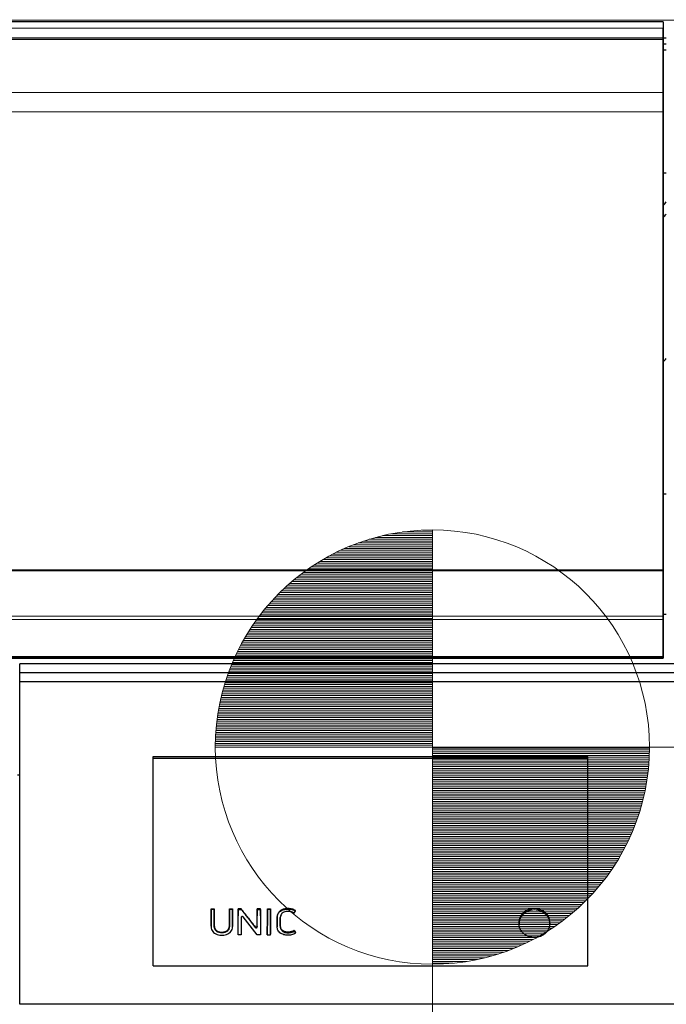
# Model space of a CAD drawing. Header units: inches. Extents: x 0 to 23760, y -13 to 16800.
# Tile 117 of 247: x 4771 to 5367, y 13427 to 14334. Entities that reach past the tile are written whole.
import ezdxf

# ---------------------------------------------------------------- set-up
doc = ezdxf.new("R2010")
doc.units = ezdxf.units.IN
doc.layers.add('254', color=7, linetype='Continuous', true_color=0xffffff)
doc.styles.add('latin_extended', font='simplex.shx')
doc.dimstyles.get("Standard").update_dxf_attribs({"dimtxt": 0.18, "dimasz": 0.18, "dimexe": 0.18, "dimexo": 0.0625, "dimgap": 0.09, "dimtad": 0, "dimtih": 1, "dimtoh": 1, "dimdec": 4, "dimzin": 0, "dimdsep": 46, "dimtxsty": 'Standard', "dimcen": 0.09, "dimadec": 0, "dimazin": 0, "dimtfac": 1, "dimtdec": 4, "dimtofl": 0, "dimtmove": 0, "dimatfit": 3, "dimfxl": 1, "dimtolj": 1, "dimtzin": 0, "dimarcsym": 0})

# ---------------------------------------------------------------- blocks, each defined once
blk = doc.blocks.new('HATCH1')
at = {"color": 3, "lineweight": 13}
for p, q in [((127.469, 346.418), (128.778, 346.418)), ((127.636, 346.46), (128.778, 346.46)), ((127.835, 346.503), (128.778, 346.503)), ((128.091, 346.545), (128.778, 346.545)), ((128.553, 346.587), (128.778, 346.587)), ((126.851, 346.206), (128.778, 346.206)), ((126.956, 346.249), (128.778, 346.249)), ((127.068, 346.291), (128.778, 346.291)), ((127.189, 346.333), (128.778, 346.333)), ((127.322, 346.376), (128.778, 346.376)), ((126.33, 345.952), (128.778, 345.952)), ((126.407, 345.995), (128.778, 345.995)), ((126.488, 346.037), (128.778, 346.037)), ((126.572, 346.079), (128.778, 346.079)), ((126.66, 346.122), (128.778, 346.122)), ((126.753, 346.164), (128.778, 346.164)), ((125.987, 345.741), (128.778, 345.741)), ((126.051, 345.783), (128.778, 345.783)), ((126.117, 345.825), (128.778, 345.825)), ((126.185, 345.868), (128.778, 345.868)), ((126.256, 345.91), (128.778, 345.91)), ((125.695, 345.529), (128.778, 345.529)), ((125.75, 345.571), (128.778, 345.571)), ((125.807, 345.614), (128.778, 345.614)), ((125.865, 345.656), (128.778, 345.656)), ((125.925, 345.698), (128.778, 345.698)), ((125.396, 345.275), (128.778, 345.275)), ((125.443, 345.317), (128.778, 345.317)), ((125.49, 345.36), (128.778, 345.36)), ((125.54, 345.402), (128.778, 345.402)), ((125.59, 345.444), (128.778, 345.444)), ((125.642, 345.487), (128.778, 345.487)), ((125.179, 345.063), (128.778, 345.063)), ((125.22, 345.106), (128.778, 345.106)), ((125.263, 345.148), (128.778, 345.148)), ((125.306, 345.19), (128.778, 345.19)), ((125.35, 345.233), (128.778, 345.233)), ((124.95, 344.809), (128.778, 344.809)), ((124.986, 344.852), (128.778, 344.852)), ((125.023, 344.894), (128.778, 344.894)), ((125.061, 344.936), (128.778, 344.936)), ((125.099, 344.979), (128.778, 344.979)), ((125.139, 345.021), (128.778, 345.021)), ((124.782, 344.598), (128.778, 344.598)), ((124.814, 344.64), (128.778, 344.64)), ((124.847, 344.682), (128.778, 344.682)), ((124.881, 344.725), (128.778, 344.725)), ((124.915, 344.767), (128.778, 344.767)), ((124.631, 344.386), (128.778, 344.386)), ((124.66, 344.428), (128.778, 344.428)), ((124.69, 344.471), (128.778, 344.471)), ((124.72, 344.513), (128.778, 344.513)), ((124.75, 344.555), (128.778, 344.555)), ((124.471, 344.132), (128.778, 344.132)), ((124.496, 344.174), (128.778, 344.174)), ((124.522, 344.217), (128.778, 344.217)), ((124.548, 344.259), (128.778, 344.259)), ((124.575, 344.301), (128.778, 344.301)), ((124.603, 344.344), (128.778, 344.344)), ((124.353, 343.92), (128.778, 343.92)), ((124.375, 343.963), (128.778, 343.963)), ((124.399, 344.005), (128.778, 344.005)), ((124.422, 344.047), (128.778, 344.047)), ((124.446, 344.09), (128.778, 344.09)), ((124.248, 343.709), (128.778, 343.709)), ((124.268, 343.751), (128.778, 343.751)), ((124.288, 343.793), (128.778, 343.793)), ((124.309, 343.836), (128.778, 343.836)), ((124.331, 343.878), (128.778, 343.878)), ((124.138, 343.455), (128.778, 343.455)), ((124.155, 343.497), (128.778, 343.497)), ((124.173, 343.539), (128.778, 343.539)), ((124.191, 343.582), (128.778, 343.582)), ((124.209, 343.624), (128.778, 343.624)), ((124.228, 343.666), (128.778, 343.666)), ((124.058, 343.243), (128.778, 343.243)), ((124.073, 343.285), (128.778, 343.285)), ((124.089, 343.328), (128.778, 343.328)), ((124.105, 343.37), (128.778, 343.37)), ((124.121, 343.412), (128.778, 343.412)), ((123.989, 343.031), (128.778, 343.031)), ((124.002, 343.074), (128.778, 343.074)), ((124.016, 343.116), (128.778, 343.116)), ((124.029, 343.158), (128.778, 343.158)), ((124.044, 343.201), (128.778, 343.201)), ((123.92, 342.777), (128.778, 342.777)), ((123.931, 342.82), (128.778, 342.82)), ((123.942, 342.862), (128.778, 342.862)), ((123.953, 342.904), (128.778, 342.904)), ((123.965, 342.947), (128.778, 342.947)), ((123.977, 342.989), (128.778, 342.989)), ((123.874, 342.566), (128.778, 342.566)), ((123.882, 342.608), (128.778, 342.608)), ((123.891, 342.651), (128.778, 342.651)), ((123.9, 342.693), (128.778, 342.693)), ((123.91, 342.735), (128.778, 342.735)), ((123.836, 342.354), (128.778, 342.354)), ((123.843, 342.397), (128.778, 342.397)), ((123.85, 342.439), (128.778, 342.439)), ((123.858, 342.481), (128.778, 342.481)), ((123.865, 342.524), (128.778, 342.524)), ((123.804, 342.1), (128.778, 342.1)), ((123.808, 342.143), (128.778, 342.143)), ((123.813, 342.185), (128.778, 342.185)), ((123.818, 342.227), (128.778, 342.227)), ((123.824, 342.27), (128.778, 342.27)), ((123.83, 342.312), (128.778, 342.312)), ((123.787, 341.889), (128.778, 341.889)), ((123.789, 341.931), (128.778, 341.931)), ((123.792, 341.973), (128.778, 341.973)), ((123.796, 342.016), (128.778, 342.016)), ((123.8, 342.058), (128.778, 342.058)), ((123.778, 341.635), (128.778, 341.635)), ((123.779, 341.719), (128.778, 341.719)), ((123.779, 341.677), (128.778, 341.677)), ((123.781, 341.762), (128.778, 341.762)), ((123.782, 341.804), (128.778, 341.804)), ((123.784, 341.846), (128.778, 341.846)), ((123.778, 341.592), (128.778, 341.592))]:
    blk.add_line(p, q, dxfattribs=at)
blk = doc.blocks.new('HATCH3')
at = {"color": 3, "lineweight": 13}
for p, q in [((128.778, 341.568), (133.778, 341.568)), ((128.778, 341.525), (133.777, 341.525)), ((128.778, 341.483), (133.777, 341.483)), ((128.778, 341.441), (133.776, 341.441)), ((128.778, 341.398), (133.774, 341.398)), ((128.778, 341.356), (133.772, 341.356)), ((128.778, 341.314), (133.77, 341.314)), ((128.778, 341.271), (133.768, 341.271)), ((128.778, 341.229), (133.765, 341.229)), ((128.778, 341.187), (133.761, 341.187)), ((128.778, 341.144), (133.758, 341.144)), ((128.778, 341.102), (133.754, 341.102)), ((128.778, 341.06), (133.749, 341.06)), ((128.778, 341.017), (133.745, 341.017)), ((128.778, 340.975), (133.74, 340.975)), ((128.778, 340.933), (133.734, 340.933)), ((128.778, 340.89), (133.728, 340.89)), ((128.778, 340.848), (133.722, 340.848)), ((128.778, 340.806), (133.716, 340.806)), ((128.778, 340.763), (133.709, 340.763)), ((128.778, 340.721), (133.701, 340.721)), ((128.778, 340.679), (133.694, 340.679)), ((128.778, 340.636), (133.686, 340.636)), ((128.778, 340.594), (133.677, 340.594)), ((128.778, 340.552), (133.668, 340.552)), ((128.778, 340.509), (133.659, 340.509)), ((128.778, 340.467), (133.65, 340.467)), ((128.778, 340.425), (133.64, 340.425)), ((128.778, 340.382), (133.629, 340.382)), ((128.778, 340.34), (133.619, 340.34)), ((128.778, 340.298), (133.607, 340.298)), ((128.778, 340.255), (133.596, 340.255)), ((128.778, 340.213), (133.584, 340.213)), ((128.778, 340.171), (133.572, 340.171)), ((128.778, 340.128), (133.559, 340.128)), ((128.778, 340.086), (133.546, 340.086)), ((128.778, 340.044), (133.532, 340.044)), ((128.778, 340.001), (133.518, 340.001)), ((128.778, 339.959), (133.504, 339.959)), ((128.778, 339.917), (133.489, 339.917)), ((128.778, 339.874), (133.473, 339.874)), ((128.778, 339.832), (133.458, 339.832)), ((128.778, 339.79), (133.442, 339.79)), ((128.778, 339.747), (133.425, 339.747)), ((128.778, 339.705), (133.408, 339.705)), ((128.778, 339.663), (133.391, 339.663)), ((128.778, 339.62), (133.373, 339.62)), ((128.778, 339.578), (133.354, 339.578)), ((128.778, 339.536), (133.335, 339.536)), ((128.778, 339.493), (133.316, 339.493)), ((128.778, 339.451), (133.296, 339.451)), ((128.778, 339.409), (133.276, 339.409)), ((128.778, 339.366), (133.255, 339.366)), ((128.778, 339.324), (133.234, 339.324)), ((128.778, 339.282), (133.212, 339.282)), ((128.778, 339.239), (133.19, 339.239)), ((128.778, 339.197), (133.167, 339.197)), ((128.778, 339.155), (133.143, 339.155)), ((128.778, 339.112), (133.12, 339.112)), ((128.778, 339.07), (133.095, 339.07)), ((128.778, 339.028), (133.07, 339.028)), ((128.778, 338.985), (133.045, 338.985)), ((128.778, 338.943), (133.018, 338.943)), ((128.778, 338.901), (132.992, 338.901)), ((128.778, 338.858), (132.964, 338.858)), ((128.778, 338.816), (132.936, 338.816)), ((128.778, 338.774), (132.908, 338.774)), ((128.778, 338.731), (132.879, 338.731)), ((128.778, 338.689), (132.849, 338.689)), ((128.778, 338.647), (132.818, 338.647)), ((128.778, 338.604), (132.787, 338.604)), ((128.778, 338.562), (132.755, 338.562)), ((128.778, 338.52), (132.723, 338.52)), ((128.778, 338.477), (132.689, 338.477)), ((128.778, 338.435), (132.655, 338.435)), ((128.778, 338.393), (132.62, 338.393)), ((128.778, 338.351), (132.585, 338.351)), ((128.778, 338.308), (132.548, 338.308)), ((128.778, 338.266), (132.511, 338.266)), ((128.778, 338.224), (132.473, 338.224)), ((128.778, 338.181), (132.434, 338.181)), ((128.778, 338.139), (132.394, 338.139)), ((128.778, 338.097), (132.353, 338.097)), ((128.778, 338.054), (132.311, 338.054)), ((128.778, 338.012), (132.268, 338.012)), ((128.778, 337.97), (132.224, 337.97)), ((128.778, 337.927), (132.179, 337.927)), ((128.778, 337.885), (132.133, 337.885)), ((128.778, 337.843), (132.085, 337.843)), ((128.778, 337.8), (132.037, 337.8)), ((128.778, 337.758), (131.987, 337.758)), ((128.778, 337.716), (131.936, 337.716)), ((128.778, 337.673), (131.883, 337.673)), ((128.778, 337.631), (131.829, 337.631)), ((128.778, 337.589), (131.773, 337.589)), ((128.778, 337.546), (131.715, 337.546)), ((128.778, 337.504), (131.656, 337.504)), ((128.778, 337.462), (131.595, 337.462)), ((128.778, 337.419), (131.532, 337.419)), ((128.778, 337.377), (131.467, 337.377)), ((128.778, 337.335), (131.399, 337.335)), ((128.778, 337.292), (131.329, 337.292)), ((128.778, 337.25), (131.257, 337.25)), ((128.778, 337.208), (131.181, 337.208)), ((128.778, 337.165), (131.102, 337.165)), ((128.778, 337.123), (131.02, 337.123)), ((128.778, 337.081), (130.933, 337.081)), ((128.778, 337.038), (130.842, 337.038)), ((128.778, 336.996), (130.746, 336.996)), ((128.778, 336.954), (130.644, 336.954)), ((128.778, 336.911), (130.535, 336.911)), ((128.778, 336.869), (130.418, 336.869)), ((128.778, 336.827), (130.291, 336.827)), ((128.778, 336.784), (130.15, 336.784)), ((128.778, 336.742), (129.992, 336.742)), ((128.778, 336.7), (129.809, 336.7)), ((128.778, 336.657), (129.582, 336.657)), ((128.778, 336.615), (129.254, 336.615))]:
    blk.add_line(p, q, dxfattribs=at)
blk = doc.blocks.new('_U1')
at = {"layer": '254', "color": 3, "linetype": 'Continuous', "lineweight": 13, "transparency": 16777216}
for p, q in [((8844.11, 14486.84), (8844.11, 10458.84)), ((958.13, 14131.84), (958.13, 10458.84)), ((1098.13, 10498.84), (8704.11, 10498.84))]:
    blk.add_line(p, q, dxfattribs=at)
at = {"layer": '254', "color": 3, "transparency": 16777216}
for points in [[(1098.13, 10522.18), (1098.13, 10475.51), (958.13, 10498.84)], [(8704.11, 10475.51), (8704.11, 10522.18), (8844.11, 10498.84)]]:
    blk.add_solid(points, dxfattribs=at)
at = {"layer": 'Defpoints', "color": 0, "transparency": 16777216}
for p in [(8844.11, 14526.84), (958.13, 14171.84), (8844.11, 10498.84)]:
    blk.add_point(p, dxfattribs=at)
at = {"layer": '254', "color": 2, "lineweight": 13, "transparency": 16777216, "insert": (4657.79, 10708.84), "char_height": 140, "attachment_point": 1, "style": 'latin_extended'}
blk.add_mtext('\\A1;7886', dxfattribs=at)
blk = doc.blocks.new('_U8')
at = {"layer": '254', "color": 3, "linetype": 'Continuous', "lineweight": 13, "transparency": 16777216}
for p, q in [((5717.15, 13663.69), (5717.15, 14670.36)), ((5191.11, 13663.69), (5757.15, 13663.69)), ((5717.15, 13523.69), (5717.15, 13153.84)), ((8396.11, 13013.84), (5677.15, 13013.84))]:
    blk.add_line(p, q, dxfattribs=at)
at = {"layer": '254', "color": 3, "transparency": 16777216}
for points in [[(5740.48, 13523.69), (5693.82, 13523.69), (5717.15, 13663.69)], [(5693.82, 13153.84), (5740.48, 13153.84), (5717.15, 13013.84)]]:
    blk.add_solid(points, dxfattribs=at)
at = {"layer": 'Defpoints', "color": 0, "transparency": 16777216}
for p in [(5151.11, 13663.69), (5717.15, 13013.84), (8436.11, 13013.84)]:
    blk.add_point(p, dxfattribs=at)
at = {"layer": '254', "color": 2, "lineweight": 13, "transparency": 16777216, "insert": (5507.15, 14240.36), "char_height": 140, "attachment_point": 1, "rotation": 90, "style": 'latin_extended'}
blk.add_mtext('\\A1;\\C2;650', dxfattribs=at)
blk = doc.blocks.new('_U10')
at = {"layer": '254', "color": 3, "linetype": 'Continuous', "lineweight": 13, "transparency": 16777216}
for p, q in [((5151.11, 13623.69), (5151.11, 10875.95)), ((2866.11, 13108.87), (2866.11, 10875.95)), ((3006.11, 10915.95), (5011.11, 10915.95))]:
    blk.add_line(p, q, dxfattribs=at)
at = {"layer": '254', "color": 3, "transparency": 16777216}
for points in [[(3006.11, 10939.29), (3006.11, 10892.62), (2866.11, 10915.95)], [(5011.11, 10892.62), (5011.11, 10939.29), (5151.11, 10915.95)]]:
    blk.add_solid(points, dxfattribs=at)
at = {"layer": 'Defpoints', "color": 0, "transparency": 16777216}
for p in [(5151.11, 13663.69), (2866.11, 13148.87), (5151.11, 10915.95)]:
    blk.add_point(p, dxfattribs=at)
at = {"layer": '254', "color": 2, "lineweight": 13, "transparency": 16777216, "insert": (3761.95, 11125.95), "char_height": 140, "attachment_point": 1, "style": 'latin_extended'}
blk.add_mtext('\\A1;\\C2;2285', dxfattribs=at)

msp = doc.modelspace()

# ---------------------------------------------------------------- linework, layer by layer
at = {"layer": '254', "color": 110, "linetype": 'Continuous', "lineweight": 13}
for p, q in [((2868.614, 14333.052), (7625.614, 14333.052)), ((4246.614, 14325.828), (5363.614, 14325.828)), ((4246.614, 14316.922), (5363.614, 14316.922)), ((4246.614, 14315.606), (5363.614, 14315.606)), ((4246.614, 14315.45), (5363.614, 14315.45)), ((4246.614, 14315.338), (5363.614, 14315.338)), ((4246.614, 14266.494), (5363.614, 14266.494)), ((4246.614, 14248.754), (5363.614, 14248.754)), ((4246.614, 13784.284), (5363.614, 13784.284)), ((4246.614, 13781.175), (5363.614, 13781.175)), ((4246.614, 13747.051), (5363.614, 13747.051)), ((4246.614, 13746.515), (5363.614, 13746.515)), ((5017.74, 13514.489), (5017.74, 13514.929)), ((4947.325, 13507.774), (4947.325, 13508.24)), ((4950.15, 13507.774), (4950.15, 13508.24)), ((4964.089, 13507.774), (4964.089, 13508.24)), ((4966.914, 13507.774), (4966.914, 13508.24)), ((4972.115, 13507.774), (4972.115, 13508.24)), ((4974.942, 13506.845), (4974.942, 13506.847)), ((4981.525, 13505.738), (4981.525, 13506.218)), ((4989.771, 13507.774), (4989.771, 13508.24)), ((4992.596, 13507.774), (4992.596, 13508.24)), ((4999.045, 13507.774), (4999.045, 13508.24)), ((5001.87, 13507.774), (5001.87, 13508.24)), ((5008.162, 13507.517), (5008.162, 13507.985)), ((5233.391, 13509.583), (5233.391, 13508.128)), ((5256.725, 13509.583), (5256.725, 13508.128)), ((4966.935, 13497.981), (4966.935, 13498.53)), ((4987.923, 13497.503), (4987.923, 13498.057)), ((4989.75, 13497.986), (4989.75, 13498.535))]:
    msp.add_line(p, q, dxfattribs=at)
at = {"layer": '254', "color": 2, "linetype": 'Continuous', "lineweight": 25}
for p, q in [((5363.614, 14331.749), (4246.614, 14331.749)), ((5363.614, 14331.749), (5363.614, 14314.766)), ((5363.614, 14316.922), (5363.614, 14325.828)), ((5363.587, 14317.002), (5366.56, 14317.002)), ((5363.587, 14311.262), (5366.56, 14311.262)), ((5363.614, 14315.606), (5363.614, 14316.922)), ((5363.614, 14315.45), (5363.614, 14315.606)), ((5363.614, 14315.338), (5363.614, 14315.45)), ((5363.614, 14266.494), (5363.614, 14315.338)), ((5363.614, 14314.766), (5363.614, 14308.533)), ((5363.587, 14305.94), (5366.56, 14305.94)), ((5363.614, 14308.533), (5363.614, 14287.609)), ((5363.614, 14287.609), (5363.614, 14243.899)), ((5363.614, 14248.754), (5363.614, 14266.494)), ((5363.614, 13826.992), (5363.614, 14248.754)), ((5363.614, 14243.899), (5363.614, 13763.847)), ((5363.61, 14192.566), (5366.614, 14192.566)), ((5366.582, 13896.597), (5363.609, 13896.597)), ((4246.614, 13826.992), (5363.614, 13826.992)), ((4246.614, 13826.424), (5363.614, 13826.424)), ((5363.614, 13826.424), (5363.614, 13826.992)), ((5363.614, 13784.284), (5363.614, 13826.424)), ((5366.582, 13785.72), (5363.609, 13785.72)), ((5363.614, 13781.175), (5363.614, 13784.284)), ((5363.614, 13747.051), (5363.614, 13781.175)), ((5363.614, 13763.847), (5363.614, 13751.047)), ((5363.614, 13751.047), (5363.614, 13745.555)), ((5363.614, 13746.515), (5363.614, 13747.051)), ((4246.614, 13745.555), (5363.614, 13745.555)), ((4770.865, 13732.15), (4770.865, 13740.343)), ((5395.865, 13740.343), (4770.865, 13740.343)), ((5363.614, 13745.555), (5363.614, 13746.515)), ((4770.865, 13723.679), (4770.865, 13732.15)), ((5395.865, 13732.15), (4770.865, 13732.15)), ((4770.865, 13426.787), (4770.865, 13723.679)), ((5395.865, 13723.679), (4770.865, 13723.679)), ((4893.877, 13655.102), (5294.377, 13655.102)), ((4893.877, 13653.5), (4893.877, 13655.102)), ((4893.877, 13653.5), (5294.377, 13653.5)), ((4893.877, 13462.339), (4893.877, 13653.5)), ((5294.377, 13653.5), (5294.377, 13655.102)), ((5294.377, 13462.339), (5294.377, 13653.5)), ((4770.893, 13637.961), (4768.886, 13637.961)), ((4947.337, 13514.179), (4947.337, 13514.619)), ((4947.337, 13514.619), (4950.138, 13514.619)), ((4950.138, 13514.179), (4947.337, 13514.179)), ((4950.138, 13514.179), (4950.138, 13514.619)), ((4964.102, 13514.179), (4964.102, 13514.619)), ((4964.102, 13514.619), (4966.902, 13514.619)), ((4966.902, 13514.179), (4964.102, 13514.179)), ((4966.902, 13514.179), (4966.902, 13514.619)), ((4972.127, 13514.179), (4972.127, 13514.619)), ((4974.97, 13514.619), (4972.127, 13514.619)), ((4972.127, 13514.179), (4974.97, 13514.179)), ((4974.97, 13514.179), (4974.97, 13514.619)), ((4989.783, 13514.179), (4989.783, 13514.619)), ((4992.584, 13514.619), (4989.783, 13514.619)), ((4989.783, 13514.179), (4992.584, 13514.179)), ((4992.584, 13514.179), (4992.584, 13514.619)), ((4999.057, 13514.179), (4999.057, 13514.619)), ((4999.057, 13514.619), (5001.858, 13514.619)), ((5001.858, 13514.179), (4999.057, 13514.179)), ((5001.858, 13514.179), (5001.858, 13514.619)), ((5024.927, 13512.653), (5024.927, 13513.098)), ((4966.935, 13497.981), (4966.914, 13507.774)), ((4972.079, 13490.728), (4972.115, 13507.774)), ((4974.942, 13506.845), (4974.976, 13490.728)), ((4989.683, 13490.728), (4976.765, 13507.337)), ((4981.525, 13505.738), (4987.923, 13497.503)), ((4989.75, 13497.986), (4989.771, 13507.774)), ((4992.596, 13507.774), (4992.632, 13490.728)), ((4999.045, 13507.774), (4999.009, 13490.728)), ((5001.906, 13490.728), (5001.87, 13507.774)), ((5230.961, 13502.656), (5230.961, 13501.025)), ((5259.155, 13501.025), (5259.155, 13502.655)), ((4947.302, 13498.795), (4947.302, 13498.248)), ((4966.935, 13497.963), (4966.935, 13497.981)), ((5008.12, 13498.701), (5008.12, 13498.154)), ((5010.983, 13499.474), (5010.983, 13500.01)), ((5023.697, 13494.143), (5023.697, 13494.738)), ((5023.697, 13494.143), (5025.024, 13492.291)), ((4972.079, 13490.728), (4972.079, 13491.371)), ((4974.976, 13490.728), (4972.079, 13490.728)), ((4974.976, 13490.728), (4974.976, 13491.371)), ((4992.632, 13490.728), (4989.683, 13490.728)), ((4992.632, 13490.728), (4992.632, 13491.371)), ((4999.009, 13490.728), (4999.009, 13491.371)), ((4999.009, 13490.728), (5001.906, 13490.728)), ((5001.906, 13490.728), (5001.906, 13491.371)), ((5025.024, 13492.291), (5025.024, 13492.912)), ((4893.877, 13462.339), (5294.377, 13462.339)), ((5395.865, 13426.787), (4770.865, 13426.787))]:
    msp.add_line(p, q, dxfattribs=at)
at = {"layer": '254', "color": 3, "linetype": 'Continuous', "lineweight": 13}
for p, q in [((5151.115, 13463.69), (5151.115, 13863.69)), ((4951.115, 13663.69), (5351.115, 13663.69))]:
    msp.add_line(p, q, dxfattribs=at)
msp.add_circle((5151.115, 13663.69), 200, dxfattribs=at)
at = {"layer": '254', "color": 2, "linetype": 'Continuous', "lineweight": 25}
for centre, major_axis, ratio, start_param, end_param in [((5142.775, 14199.326), (-235.228, 0), 0.4617486, 2.7900288, 2.8292005), ((5142.775, 14199.326), (244, 0), 0.4617486, 5.8440496, 5.8738947), ((5142.775, 14066.275), (244, 0), 0.4617486, 5.8440496, 5.8738947), ((5245.058, 13501.182), (-14.051, 0), 0.8870108, 3.7326986, 5.6920794), ((4966.892, 14115.105), (-1.917, 1206.61), 0.0009026, 2.0978038, 2.1071402), ((4972.137, 14109.673), (1.91, 1199.868), 0.0009006, 4.1710232, 4.1873485), ((4975.943, 13506.837), (-1.001, 0.044), 0.8870641, 3.788573, 6.3244483), ((4974.917, 14109.824), (-1.91, 1200.055), 0.0009007, 2.0967807, 2.1122147), ((4971.661, 14109.753), (-759.042, 1185.841), 0.2418599, 1.9442238, 1.9521101), ((4989.793, 14110.189), (1.911, 1200.506), 0.0009008, 4.1777907, 4.1871596), ((4992.573, 14110.737), (-1.911, 1201.184), 0.000901, 2.0962253, 2.1125364), ((4999.067, 14109.143), (1.91, 1199.211), 0.0009004, 4.1712101, 4.1875425), ((5001.847, 14109.137), (-1.909, 1199.206), 0.0009004, 2.0956403, 2.1119727), ((4988.749, 13497.994), (-1.001, 0.027), 0.8769779, 0.6237267, 3.1630783), ((5006.182, 14113.139), (-697.16, 1193.067), 0.233618, 1.9744572, 1.9762254)]:
    msp.add_ellipse(centre, major_axis=major_axis, ratio=ratio, start_param=start_param, end_param=end_param, dxfattribs=at)
for points in [[(4947.325, 13508.24), (4947.33, 13510.363), (4947.333, 13512.489), (4947.337, 13514.619)], [(4950.138, 13514.619), (4950.142, 13512.489), (4950.146, 13510.363), (4950.15, 13508.24)], [(4964.089, 13508.24), (4964.094, 13510.363), (4964.098, 13512.489), (4964.102, 13514.619)], [(4966.902, 13514.619), (4966.906, 13512.489), (4966.91, 13510.363), (4966.914, 13508.24)], [(4972.127, 13514.619), (4972.123, 13512.489), (4972.119, 13510.363), (4972.115, 13508.24)], [(4989.783, 13514.619), (4989.779, 13512.489), (4989.775, 13510.363), (4989.771, 13508.24)], [(4992.596, 13508.24), (4992.591, 13510.363), (4992.588, 13512.489), (4992.584, 13514.619)], [(4999.045, 13508.24), (4999.049, 13510.363), (4999.053, 13512.489), (4999.057, 13514.619)], [(5001.858, 13514.619), (5001.862, 13512.489), (5001.865, 13510.363), (5001.87, 13508.24)], [(5023.576, 13510.814), (5022.632, 13511.411), (5021.574, 13511.786), (5020.455, 13512.042)]]:
    msp.add_open_spline(points, degree=3, dxfattribs=at)
for points, knots in [([(4947.337, 13514.179), (4947.336, 13513.598), (4947.335, 13513.018), (4947.331, 13510.883), (4947.328, 13509.328), (4947.325, 13507.774)], [0, 0, 0, 0, 0.2717687, 0.2717687, 1, 1, 1, 1]), ([(4950.15, 13507.774), (4950.149, 13508.354), (4950.148, 13508.934), (4950.144, 13511.069), (4950.141, 13512.624), (4950.138, 13514.179)], [0, 0, 0, 0, 0.2717687, 0.2717687, 1, 1, 1, 1]), ([(4964.102, 13514.179), (4964.1, 13513.598), (4964.099, 13513.018), (4964.095, 13510.883), (4964.093, 13509.328), (4964.089, 13507.774)], [0, 0, 0, 0, 0.2717687, 0.2717687, 1, 1, 1, 1]), ([(4966.914, 13507.774), (4966.913, 13508.354), (4966.912, 13508.934), (4966.908, 13511.069), (4966.905, 13512.624), (4966.902, 13514.179)], [0, 0, 0, 0, 0.2717687, 0.2717687, 1, 1, 1, 1]), ([(4972.115, 13507.774), (4972.118, 13509.328), (4972.121, 13510.883), (4972.125, 13513.018), (4972.126, 13513.598), (4972.127, 13514.179)], [0, 0, 0, 0, 0.7282313, 0.7282313, 1, 1, 1, 1]), ([(4981.525, 13506.218), (4980.432, 13507.615), (4979.34, 13509.013), (4977.155, 13511.814), (4976.063, 13513.216), (4974.97, 13514.619)], [0, 0, 0, 0, 0.5, 0.5, 1, 1, 1, 1]), ([(4974.97, 13514.179), (4976.035, 13512.807), (4977.1, 13511.436), (4978.911, 13509.103), (4979.658, 13508.142), (4980.778, 13506.7), (4981.151, 13506.219), (4981.525, 13505.738)], [0, 0, 0, 0, 0.4873931, 0.4873931, 0.829131, 0.829131, 1, 1, 1, 1]), ([(4989.771, 13507.774), (4989.774, 13509.328), (4989.777, 13510.883), (4989.781, 13513.018), (4989.782, 13513.598), (4989.783, 13514.179)], [0, 0, 0, 0, 0.7282313, 0.7282313, 1, 1, 1, 1]), ([(4992.584, 13514.179), (4992.587, 13512.624), (4992.589, 13511.069), (4992.594, 13508.934), (4992.595, 13508.354), (4992.596, 13507.774)], [0, 0, 0, 0, 0.7282313, 0.7282313, 1, 1, 1, 1]), ([(4999.057, 13514.179), (4999.056, 13513.598), (4999.055, 13513.018), (4999.051, 13510.883), (4999.048, 13509.328), (4999.045, 13507.774)], [0, 0, 0, 0, 0.2717687, 0.2717687, 1, 1, 1, 1]), ([(5001.87, 13507.774), (5001.869, 13508.354), (5001.867, 13508.934), (5001.863, 13511.069), (5001.861, 13512.624), (5001.858, 13514.179)], [0, 0, 0, 0, 0.2717687, 0.2717687, 1, 1, 1, 1]), ([(5017.74, 13514.929), (5017.161, 13514.929), (5016.589, 13514.894), (5015.457, 13514.75), (5014.898, 13514.64), (5014.277, 13514.471), (5014.208, 13514.452), (5014.071, 13514.412), (5013.867, 13514.35), (5013.397, 13514.194), (5013.007, 13514.039), (5012.499, 13513.81), (5012.251, 13513.686), (5011.889, 13513.483), (5011.77, 13513.413), (5011.594, 13513.303), (5011.535, 13513.266), (5011.42, 13513.19), (5011.362, 13513.151), (5010.854, 13512.8), (5010.445, 13512.454), (5009.895, 13511.884), (5009.722, 13511.686), (5009.519, 13511.427), (5009.479, 13511.375), (5009.401, 13511.269), (5009.362, 13511.216), (5009.249, 13511.056), (5009.177, 13510.947), (5008.971, 13510.619), (5008.847, 13510.396), (5008.628, 13509.939), (5008.533, 13509.705), (5008.415, 13509.346), (5008.379, 13509.225), (5008.332, 13509.042), (5008.317, 13508.98), (5008.289, 13508.857), (5008.223, 13508.548), (5008.182, 13508.236), (5008.162, 13507.985)], [0, 0, 0, 0, 0.125, 0.125, 0.25, 0.25, 0.265625, 0.265625, 0.28125, 0.3125, 0.375, 0.375, 0.4375, 0.4375, 0.46875, 0.46875, 0.484375, 0.484375, 0.5, 0.5, 0.625, 0.625, 0.6875, 0.6875, 0.703125, 0.703125, 0.71875, 0.71875, 0.75, 0.75, 0.8125, 0.8125, 0.875, 0.875, 0.90625, 0.90625, 0.921875, 0.921875, 0.9375, 1, 1, 1, 1]), ([(5008.162, 13507.517), (5008.202, 13508.021), (5008.295, 13508.516), (5008.61, 13509.485), (5008.836, 13509.949), (5009.383, 13510.824), (5009.709, 13511.243), (5010.449, 13512.01), (5010.859, 13512.357), (5011.757, 13512.98), (5012.247, 13513.255), (5013.264, 13513.712), (5013.796, 13513.899), (5015.451, 13514.35), (5016.584, 13514.489), (5017.74, 13514.489)], [0, 0, 0, 0, 0.125, 0.125, 0.25, 0.25, 0.375, 0.375, 0.5, 0.5, 0.625, 0.625, 0.75, 0.75, 1, 1, 1, 1]), ([(5013.546, 13511.248), (5012.997, 13510.902), (5012.514, 13510.467), (5011.755, 13509.493), (5011.456, 13508.948), (5011.084, 13507.817), (5010.997, 13507.221), (5010.963, 13506.335), (5010.969, 13506.039), (5010.97, 13505.448), (5010.973, 13503.97), (5010.978, 13501.901), (5010.981, 13500.128), (5010.984, 13498.946), (5010.966, 13498.352), (5011.11, 13497.184), (5011.263, 13496.602), (5011.781, 13495.518), (5012.135, 13495.004), (5013.002, 13494.111), (5013.53, 13493.735), (5014.694, 13493.141), (5015.328, 13492.934), (5016.644, 13492.664), (5017.311, 13492.613), (5018.659, 13492.646), (5019.331, 13492.714), (5020.641, 13492.933), (5021.287, 13493.078), (5022.537, 13493.511), (5023.142, 13493.796), (5023.697, 13494.143)], [0, 0, 0, 0, 0.0625, 0.0625, 0.125, 0.125, 0.1875, 0.1875, 0.21875, 0.21875, 0.25, 0.375, 0.4375, 0.4375, 0.5, 0.5, 0.5625, 0.5625, 0.625, 0.625, 0.6875, 0.6875, 0.75, 0.75, 0.8125, 0.8125, 0.875, 0.875, 0.9375, 0.9375, 1, 1, 1, 1]), ([(5020.455, 13512.042), (5019.287, 13512.308), (5018.07, 13512.427), (5016.293, 13512.259), (5015.698, 13512.144), (5014.568, 13511.795), (5014.037, 13511.558), (5013.546, 13511.248)], [0, 0, 0, 0, 0.5, 0.5, 0.75, 0.75, 1, 1, 1, 1]), ([(5024.927, 13513.098), (5024.413, 13513.428), (5023.867, 13513.712), (5023.218, 13513.979), (5023.145, 13514.008), (5022.999, 13514.064), (5022.926, 13514.091), (5022.706, 13514.171), (5022.559, 13514.22), (5022.113, 13514.361), (5021.812, 13514.442), (5021.203, 13514.586), (5020.895, 13514.647), (5020.429, 13514.726), (5020.195, 13514.762), (5019.959, 13514.792), (5019.801, 13514.812), (5019.722, 13514.821), (5019.327, 13514.863), (5019.011, 13514.888), (5018.376, 13514.921), (5018.058, 13514.929), (5017.74, 13514.929)], [0, 0, 0, 0, 0.25, 0.25, 0.28125, 0.28125, 0.3125, 0.3125, 0.375, 0.375, 0.5, 0.5, 0.625, 0.625, 0.6875, 0.71875, 0.71875, 0.75, 0.75, 0.875, 0.875, 1, 1, 1, 1]), ([(5017.74, 13514.489), (5019.014, 13514.489), (5020.286, 13514.361), (5022.127, 13513.927), (5022.73, 13513.738), (5023.872, 13513.266), (5024.414, 13512.984), (5024.927, 13512.653)], [0, 0, 0, 0, 0.5, 0.5, 0.75, 0.75, 1, 1, 1, 1]), ([(5024.927, 13512.653), (5024.836, 13512.529), (5024.745, 13512.405), (5024.294, 13511.792), (5023.935, 13511.303), (5023.576, 13510.814)], [0, 0, 0, 0, 0.202463, 0.202463, 1, 1, 1, 1]), ([(5256.725, 13509.583), (5256.564, 13509.791), (5256.228, 13510.197), (5255.867, 13510.582), (5255.306, 13511.143), (5254.907, 13511.497), (5254.271, 13511.997), (5254.052, 13512.158), (5253.715, 13512.392), (5253.601, 13512.468), (5253.369, 13512.619), (5253.252, 13512.693), (5252.663, 13513.052), (5252.175, 13513.312), (5251.168, 13513.779), (5250.649, 13513.985), (5249.846, 13514.254), (5249.574, 13514.337), (5249.229, 13514.432), (5249.16, 13514.451), (5249.022, 13514.487), (5248.814, 13514.539), (5248.606, 13514.587), (5247.909, 13514.739), (5247.348, 13514.829), (5246.215, 13514.951), (5245.644, 13514.982), (5244.924, 13514.982), (5244.779, 13514.981), (5244.562, 13514.975), (5244.49, 13514.973), (5244.346, 13514.967), (5243.986, 13514.95), (5243.628, 13514.922), (5242.776, 13514.83), (5242.215, 13514.74), (5241.383, 13514.56), (5240.833, 13514.425), (5240.289, 13514.26), (5239.951, 13514.148), (5239.884, 13514.125), (5239.75, 13514.078), (5239.55, 13514.006), (5239.352, 13513.931), (5238.961, 13513.776), (5238.704, 13513.666), (5237.948, 13513.316), (5237.461, 13513.056), (5236.759, 13512.629), (5236.529, 13512.48), (5236.191, 13512.246), (5236.08, 13512.167), (5235.914, 13512.045), (5235.859, 13512.004), (5235.751, 13511.921), (5235.697, 13511.88), (5235.215, 13511.503), (5234.814, 13511.147), (5234.25, 13510.583), (5233.888, 13510.197), (5233.552, 13509.791), (5233.391, 13509.583)], [0, 0, 0, 0, 0.03125, 0.0625, 0.0625, 0.125, 0.125, 0.15625, 0.15625, 0.171875, 0.171875, 0.1875, 0.1875, 0.25, 0.25, 0.3125, 0.3125, 0.34375, 0.34375, 0.3515625, 0.3515625, 0.359375, 0.375, 0.375, 0.4375, 0.4375, 0.5, 0.5, 0.515625, 0.515625, 0.5234375, 0.5234375, 0.53125, 0.5625, 0.5625, 0.625, 0.625, 0.65625, 0.6875, 0.6875, 0.6953125, 0.6953125, 0.703125, 0.71875, 0.71875, 0.75, 0.75, 0.8125, 0.8125, 0.84375, 0.84375, 0.859375, 0.859375, 0.8671875, 0.8671875, 0.875, 0.875, 0.9375, 0.9375, 0.96875, 1, 1, 1, 1]), ([(4947.325, 13507.774), (4947.319, 13504.862), (4947.313, 13501.951), (4947.305, 13498.312), (4947.276, 13497.583), (4947.491, 13496.131), (4947.727, 13495.399), (4948.468, 13494.053), (4948.954, 13493.437), (4950.132, 13492.369), (4950.827, 13491.915), (4952.317, 13491.203), (4953.13, 13490.938), (4954.77, 13490.57), (4955.608, 13490.464), (4957.317, 13490.394), (4958.17, 13490.428), (4959.845, 13490.645), (4960.683, 13490.832), (4962.27, 13491.375), (4963.028, 13491.737), (4964.389, 13492.635), (4964.991, 13493.174), (4965.968, 13494.393), (4966.347, 13495.053), (4966.836, 13496.494), (4966.937, 13497.231), (4966.935, 13497.981)], [0, 0, 0, 0, 0.25, 0.25, 0.3125, 0.3125, 0.375, 0.375, 0.4375, 0.4375, 0.5, 0.5, 0.5625, 0.5625, 0.625, 0.625, 0.6875, 0.6875, 0.75, 0.75, 0.8125, 0.8125, 0.875, 0.875, 0.9375, 0.9375, 1, 1, 1, 1]), ([(4947.302, 13498.795), (4947.302, 13499.014), (4947.305, 13499.233), (4947.307, 13499.544), (4947.307, 13499.635), (4947.307, 13499.818), (4947.308, 13500.092), (4947.309, 13500.731), (4947.312, 13502.011), (4947.314, 13503.109), (4947.319, 13505.306), (4947.322, 13506.772), (4947.325, 13508.24)], [0, 0, 0, 0, 0.0698215, 0.0698215, 0.0988896, 0.0988896, 0.1279577, 0.1860938, 0.3023661, 0.5349108, 0.5349108, 1, 1, 1, 1]), ([(4950.15, 13508.24), (4950.153, 13506.679), (4950.158, 13504.339), (4950.164, 13501.615), (4950.167, 13500.449), (4950.167, 13500.012), (4950.168, 13499.963), (4950.167, 13499.866), (4950.167, 13499.72), (4950.165, 13499.38), (4950.167, 13499.089), (4950.174, 13498.846), (4950.176, 13498.798), (4950.181, 13498.701), (4950.189, 13498.556), (4950.202, 13498.411), (4950.233, 13498.123), (4950.263, 13497.932), (4950.34, 13497.552), (4950.388, 13497.364), (4950.461, 13497.13), (4950.477, 13497.084), (4950.509, 13496.99), (4950.525, 13496.944), (4950.578, 13496.805), (4950.615, 13496.714), (4950.696, 13496.534), (4950.738, 13496.445), (4950.829, 13496.27), (4950.877, 13496.184), (4951.029, 13495.928), (4951.141, 13495.762), (4951.326, 13495.522), (4951.39, 13495.443), (4951.491, 13495.326), (4951.526, 13495.288), (4951.596, 13495.211), (4951.632, 13495.174), (4951.814, 13494.989), (4951.968, 13494.849), (4952.294, 13494.589), (4952.467, 13494.467), (4952.738, 13494.298), (4952.831, 13494.244), (4952.973, 13494.166), (4953.021, 13494.14), (4953.118, 13494.09), (4953.167, 13494.066), (4953.413, 13493.947), (4953.615, 13493.862), (4954.027, 13493.709), (4954.237, 13493.642), (4954.558, 13493.554), (4954.666, 13493.527), (4954.83, 13493.489), (4954.884, 13493.476), (4954.994, 13493.453), (4955.049, 13493.442), (4955.323, 13493.388), (4955.544, 13493.353), (4955.986, 13493.297), (4956.429, 13493.255), (4956.875, 13493.242), (4957.322, 13493.242), (4957.547, 13493.249), (4957.828, 13493.267), (4957.884, 13493.271), (4957.997, 13493.28), (4958.165, 13493.295), (4958.331, 13493.315), (4958.663, 13493.358), (4958.882, 13493.394), (4959.315, 13493.481), (4959.53, 13493.532), (4959.794, 13493.606), (4959.847, 13493.621), (4959.952, 13493.652), (4960.005, 13493.669), (4960.162, 13493.719), (4960.369, 13493.791), (4960.574, 13493.872), (4960.726, 13493.937), (4960.776, 13493.96), (4960.876, 13494.005), (4960.926, 13494.029), (4961.172, 13494.148), (4961.361, 13494.252), (4961.725, 13494.478), (4961.899, 13494.599), (4962.148, 13494.795), (4962.229, 13494.863), (4962.328, 13494.951), (4962.347, 13494.969), (4962.386, 13495.004), (4962.444, 13495.058), (4962.5, 13495.113), (4962.683, 13495.298), (4962.818, 13495.452), (4963.006, 13495.692), (4963.066, 13495.773), (4963.181, 13495.939), (4963.264, 13496.066), (4963.341, 13496.195), (4963.391, 13496.283), (4963.416, 13496.327), (4963.487, 13496.46), (4963.531, 13496.549), (4963.615, 13496.729), (4963.653, 13496.82), (4963.725, 13497.003), (4963.758, 13497.096), (4963.848, 13497.375), (4963.898, 13497.563), (4963.957, 13497.85), (4963.975, 13497.946), (4964.005, 13498.14), (4964.043, 13498.43), (4964.061, 13498.72), (4964.068, 13498.962), (4964.069, 13499.011), (4964.07, 13499.108), (4964.07, 13499.156), (4964.071, 13499.302), (4964.072, 13499.592), (4964.074, 13500.271), (4964.078, 13501.629), (4964.083, 13504.347), (4964.086, 13506.682), (4964.089, 13508.24)], [0, 0, 0, 0, 0.125, 0.1875, 0.21875, 0.21875, 0.2226563, 0.2226563, 0.2265625, 0.234375, 0.25, 0.25, 0.2539063, 0.2539063, 0.2578125, 0.265625, 0.265625, 0.28125, 0.28125, 0.296875, 0.296875, 0.3007813, 0.3007813, 0.3046875, 0.3046875, 0.3125, 0.3125, 0.3203125, 0.3203125, 0.328125, 0.328125, 0.34375, 0.34375, 0.3515625, 0.3515625, 0.3554688, 0.3554688, 0.359375, 0.359375, 0.375, 0.375, 0.390625, 0.390625, 0.3984375, 0.3984375, 0.4023438, 0.4023438, 0.40625, 0.40625, 0.421875, 0.421875, 0.4375, 0.4375, 0.4453125, 0.4453125, 0.4492188, 0.4492188, 0.453125, 0.453125, 0.46875, 0.46875, 0.484375, 0.5, 0.5, 0.515625, 0.515625, 0.5195313, 0.5195313, 0.5234375, 0.53125, 0.53125, 0.546875, 0.546875, 0.5625, 0.5625, 0.5664063, 0.5664063, 0.5703125, 0.5703125, 0.578125, 0.5859375, 0.5859375, 0.5898438, 0.5898438, 0.59375, 0.59375, 0.609375, 0.609375, 0.625, 0.625, 0.6328125, 0.6328125, 0.6347656, 0.6347656, 0.6367188, 0.640625, 0.640625, 0.65625, 0.65625, 0.6640625, 0.6640625, 0.671875, 0.6757813, 0.6757813, 0.6796875, 0.6796875, 0.6875, 0.6875, 0.6953125, 0.6953125, 0.703125, 0.703125, 0.71875, 0.71875, 0.7265625, 0.7265625, 0.734375, 0.75, 0.75, 0.7539063, 0.7539063, 0.7578125, 0.7578125, 0.765625, 0.78125, 0.8125, 0.875, 1, 1, 1, 1]), ([(4964.089, 13507.774), (4964.083, 13504.707), (4964.082, 13501.641), (4964.069, 13498.191), (4964.043, 13497.808), (4963.917, 13497.044), (4963.815, 13496.658), (4963.516, 13495.911), (4963.322, 13495.556), (4962.85, 13494.884), (4962.567, 13494.566), (4961.616, 13493.733), (4960.82, 13493.312), (4959.113, 13492.781), (4958.196, 13492.644), (4956.395, 13492.61), (4955.483, 13492.707), (4953.747, 13493.148), (4952.918, 13493.518), (4951.899, 13494.299), (4951.593, 13494.601), (4951.079, 13495.25), (4950.864, 13495.6), (4950.352, 13496.706), (4950.204, 13497.496), (4950.16, 13498.682), (4950.168, 13499.077), (4950.167, 13499.868), (4950.164, 13501.054), (4950.158, 13503.821), (4950.153, 13506.192), (4950.15, 13507.774)], [0, 0, 0, 0, 0.25, 0.25, 0.28125, 0.28125, 0.3125, 0.3125, 0.34375, 0.34375, 0.375, 0.375, 0.4375, 0.4375, 0.5, 0.5, 0.5625, 0.5625, 0.625, 0.625, 0.65625, 0.65625, 0.6875, 0.6875, 0.75, 0.75, 0.78125, 0.78125, 0.8125, 0.875, 1, 1, 1, 1]), ([(5025.024, 13492.291), (5024.46, 13491.937), (5023.847, 13491.649), (5022.592, 13491.164), (5021.947, 13490.959), (5020.613, 13490.648), (5019.928, 13490.543), (5018.561, 13490.421), (5017.873, 13490.4), (5016.488, 13490.455), (5015.804, 13490.534), (5014.464, 13490.801), (5013.8, 13490.99), (5011.911, 13491.719), (5010.769, 13492.446), (5009.478, 13493.855), (5009.116, 13494.374), (5008.552, 13495.465), (5008.355, 13496.053), (5008.188, 13496.941), (5008.152, 13497.239), (5008.117, 13497.841), (5008.12, 13498.144), (5008.122, 13499.051), (5008.126, 13500.865), (5008.131, 13503.284), (5008.135, 13505.401), (5008.137, 13506.308), (5008.139, 13506.913), (5008.138, 13507.215), (5008.162, 13507.517)], [0, 0, 0, 0, 0.0625, 0.0625, 0.125, 0.125, 0.1875, 0.1875, 0.25, 0.25, 0.3125, 0.3125, 0.375, 0.375, 0.5, 0.5, 0.5625, 0.5625, 0.625, 0.625, 0.65625, 0.65625, 0.6875, 0.6875, 0.75, 0.875, 0.9375, 0.96875, 0.96875, 1, 1, 1, 1]), ([(5008.162, 13507.985), (5008.138, 13507.687), (5008.139, 13507.388), (5008.137, 13506.791), (5008.137, 13506.492), (5008.135, 13505.597), (5008.131, 13503.807), (5008.127, 13502.02), (5008.123, 13500.235), (5008.122, 13499.64), (5008.121, 13498.972), (5008.121, 13498.897), (5008.12, 13498.785), (5008.12, 13498.746), (5008.12, 13498.708)], [0, 0, 0, 0, 0.0963484, 0.0963484, 0.1926968, 0.1926968, 0.3853936, 0.7707872, 0.7707872, 0.963484, 0.963484, 0.9875711, 0.9875711, 1, 1, 1, 1]), ([(5023.697, 13494.738), (5023.558, 13494.653), (5023.417, 13494.572), (5023.131, 13494.418), (5022.84, 13494.272), (5022.391, 13494.075), (5022.083, 13493.96), (5021.77, 13493.853), (5021.611, 13493.803), (5021.37, 13493.734), (5021.289, 13493.712), (5021.126, 13493.67), (5021.044, 13493.649), (5020.636, 13493.553), (5020.307, 13493.49), (5019.647, 13493.381), (5019.315, 13493.338), (5018.815, 13493.29), (5018.648, 13493.277), (5018.313, 13493.257), (5018.146, 13493.25), (5017.809, 13493.242), (5017.64, 13493.242), (5017.386, 13493.249), (5017.301, 13493.252), (5017.131, 13493.262), (5017.045, 13493.268), (5016.791, 13493.289), (5016.622, 13493.308), (5016.288, 13493.356), (5016.122, 13493.385), (5015.793, 13493.452), (5015.63, 13493.491), (5015.307, 13493.577), (5015.146, 13493.625), (5014.948, 13493.693), (5014.908, 13493.706), (5014.829, 13493.735), (5014.79, 13493.749), (5014.673, 13493.793), (5014.518, 13493.855), (5014.368, 13493.921), (5014.219, 13493.99), (5014.146, 13494.026), (5013.929, 13494.137), (5013.787, 13494.216), (5013.513, 13494.383), (5013.379, 13494.472), (5013.185, 13494.612), (5013.089, 13494.684), (5012.996, 13494.76), (5012.934, 13494.811), (5012.904, 13494.837), (5012.813, 13494.915), (5012.754, 13494.968), (5012.64, 13495.076), (5012.585, 13495.131), (5012.423, 13495.299), (5012.32, 13495.414), (5012.126, 13495.652), (5012.035, 13495.774), (5011.905, 13495.962), (5011.843, 13496.057), (5011.783, 13496.154), (5011.744, 13496.22), (5011.724, 13496.252), (5011.667, 13496.351), (5011.631, 13496.418), (5011.562, 13496.551), (5011.528, 13496.618), (5011.433, 13496.821), (5011.377, 13496.958), (5011.277, 13497.235), (5011.233, 13497.376), (5011.156, 13497.659), (5011.123, 13497.803), (5011.089, 13497.984), (5011.083, 13498.02), (5011.07, 13498.093), (5011.065, 13498.129), (5011.048, 13498.238), (5011.039, 13498.311), (5010.997, 13498.674), (5010.986, 13498.965), (5010.981, 13499.402), (5010.981, 13499.547), (5010.982, 13499.766), (5010.983, 13499.875), (5010.983, 13499.984), (5010.983, 13500.057), (5010.983, 13500.093), (5010.981, 13500.712), (5010.978, 13502.461), (5010.974, 13504.358), (5010.971, 13505.746), (5010.97, 13505.965), (5010.97, 13506.111), (5010.97, 13506.184), (5010.969, 13506.399), (5010.968, 13506.54), (5010.968, 13506.681)], [0, 0, 0, 0, 0.0196213, 0.0196213, 0.0392426, 0.0588639, 0.0784852, 0.0784852, 0.0981065, 0.0981065, 0.1079172, 0.1079172, 0.1177279, 0.1177279, 0.1569705, 0.1569705, 0.1962131, 0.1962131, 0.2158344, 0.2158344, 0.2354557, 0.2354557, 0.255077, 0.255077, 0.2648877, 0.2648877, 0.2746983, 0.2746983, 0.2943196, 0.2943196, 0.3139409, 0.3139409, 0.3335622, 0.3335622, 0.3531836, 0.3531836, 0.3580889, 0.3580889, 0.3629942, 0.3629942, 0.3728049, 0.3826155, 0.3826155, 0.3924262, 0.3924262, 0.4120475, 0.4120475, 0.4316688, 0.4316688, 0.4414794, 0.4463848, 0.4463848, 0.4512901, 0.4512901, 0.4611008, 0.4611008, 0.4709114, 0.4709114, 0.4905327, 0.4905327, 0.510154, 0.510154, 0.5199647, 0.52487, 0.52487, 0.5297753, 0.5297753, 0.539586, 0.539586, 0.5493966, 0.5493966, 0.569018, 0.569018, 0.5886393, 0.5886393, 0.6082606, 0.6082606, 0.6131659, 0.6131659, 0.6180712, 0.6180712, 0.6278819, 0.6278819, 0.6671245, 0.6671245, 0.6867458, 0.6867458, 0.6965565, 0.7014618, 0.7014618, 0.7063671, 0.7063671, 0.7848523, 0.9418228, 0.9614441, 0.9712548, 0.9712548, 0.9810654, 0.9810654, 1, 1, 1, 1]), ([(5233.731, 13493.442), (5232.862, 13494.506), (5232.188, 13495.67), (5231.484, 13497.531), (5231.304, 13498.162), (5231.052, 13499.444), (5230.98, 13500.1), (5230.934, 13502.056), (5231.123, 13503.345), (5231.949, 13505.862), (5232.566, 13507.037), (5233.391, 13508.128)], [0, 0, 0, 0, 0.25, 0.25, 0.375, 0.375, 0.5, 0.5, 0.75, 0.75, 1, 1, 1, 1]), ([(5233.391, 13509.583), (5232.565, 13508.516), (5231.949, 13507.369), (5231.511, 13506.067), (5231.486, 13505.99), (5231.437, 13505.836), (5231.414, 13505.759), (5231.347, 13505.526), (5231.305, 13505.37), (5231.192, 13504.903), (5231.131, 13504.591), (5231.001, 13503.736), (5230.961, 13503.191), (5230.961, 13502.643)], [0, 0, 0, 0, 0.5174644, 0.5174644, 0.549806, 0.549806, 0.5821475, 0.5821475, 0.6468305, 0.6468305, 0.7761966, 0.7761966, 1, 1, 1, 1]), ([(5256.725, 13508.128), (5257.55, 13507.037), (5258.167, 13505.862), (5258.993, 13503.345), (5259.182, 13502.056), (5259.136, 13500.1), (5259.064, 13499.444), (5258.812, 13498.162), (5258.632, 13497.531), (5257.928, 13495.67), (5257.254, 13494.506), (5256.386, 13493.442)], [0, 0, 0, 0, 0.25, 0.25, 0.5, 0.5, 0.625, 0.625, 0.75, 0.75, 1, 1, 1, 1]), ([(5259.155, 13502.665), (5259.155, 13502.724), (5259.154, 13502.783), (5259.152, 13502.921), (5259.149, 13503.04), (5259.143, 13503.16), (5259.139, 13503.24), (5259.137, 13503.28), (5259.115, 13503.639), (5259.081, 13503.956), (5258.939, 13504.898), (5258.79, 13505.516), (5258.485, 13506.428), (5258.37, 13506.729), (5258.208, 13507.103), (5258.175, 13507.178), (5258.107, 13507.326), (5258.072, 13507.401), (5257.965, 13507.622), (5257.591, 13508.354), (5257.138, 13509.05), (5256.725, 13509.583)], [0, 0, 0, 0, 0.0240411, 0.0240411, 0.0565731, 0.0728391, 0.0728391, 0.089105, 0.089105, 0.2192329, 0.2192329, 0.4794886, 0.4794886, 0.6096164, 0.6096164, 0.6421484, 0.6421484, 0.6746804, 0.6746804, 0.7397443, 1, 1, 1, 1]), ([(4989.75, 13498.535), (4989.75, 13498.49), (4989.746, 13498.444), (4989.733, 13498.376), (4989.728, 13498.354), (4989.716, 13498.309), (4989.708, 13498.287), (4989.692, 13498.244), (4989.683, 13498.222), (4989.662, 13498.18), (4989.651, 13498.16), (4989.627, 13498.119), (4989.614, 13498.099), (4989.586, 13498.06), (4989.571, 13498.041), (4989.539, 13498.004), (4989.523, 13497.986), (4989.488, 13497.952), (4989.47, 13497.935), (4989.432, 13497.903), (4989.412, 13497.888), (4989.371, 13497.859), (4989.35, 13497.845), (4989.307, 13497.818), (4989.285, 13497.806), (4989.239, 13497.782), (4989.216, 13497.771), (4989.168, 13497.751), (4989.143, 13497.742), (4989.094, 13497.725), (4989.069, 13497.718), (4989.018, 13497.705), (4988.992, 13497.699), (4988.94, 13497.689), (4988.914, 13497.685), (4988.862, 13497.679), (4988.835, 13497.677), (4988.782, 13497.675), (4988.755, 13497.674), (4988.702, 13497.676), (4988.676, 13497.677), (4988.623, 13497.682), (4988.597, 13497.685), (4988.544, 13497.694), (4988.519, 13497.699), (4988.467, 13497.711), (4988.442, 13497.718), (4988.392, 13497.734), (4988.367, 13497.742), (4988.319, 13497.761), (4988.295, 13497.771), (4988.225, 13497.805), (4988.181, 13497.83), (4988.118, 13497.872), (4988.098, 13497.887), (4988.059, 13497.918), (4988.04, 13497.934), (4987.986, 13497.984), (4987.953, 13498.019), (4987.923, 13498.057)], [0, 0, 0, 0, 0.0625, 0.0625, 0.09375, 0.09375, 0.125, 0.125, 0.15625, 0.15625, 0.1875, 0.1875, 0.21875, 0.21875, 0.25, 0.25, 0.28125, 0.28125, 0.3125, 0.3125, 0.34375, 0.34375, 0.375, 0.375, 0.40625, 0.40625, 0.4375, 0.4375, 0.46875, 0.46875, 0.5, 0.5, 0.53125, 0.53125, 0.5625, 0.5625, 0.59375, 0.59375, 0.625, 0.625, 0.65625, 0.65625, 0.6875, 0.6875, 0.71875, 0.71875, 0.75, 0.75, 0.78125, 0.78125, 0.8125, 0.8125, 0.875, 0.875, 0.90625, 0.90625, 0.9375, 0.9375, 1, 1, 1, 1]), ([(5256.386, 13493.442), (5255.735, 13492.645), (5254.989, 13491.93), (5253.314, 13490.659), (5252.388, 13490.111), (5250.431, 13489.227), (5249.381, 13488.884), (5247.252, 13488.431), (5246.155, 13488.316), (5243.945, 13488.317), (5242.859, 13488.432), (5240.723, 13488.887), (5239.675, 13489.231), (5237.727, 13490.112), (5236.801, 13490.66), (5235.127, 13491.93), (5234.381, 13492.645), (5233.731, 13493.442)], [0, 0, 0, 0, 0.125, 0.125, 0.25, 0.25, 0.375, 0.375, 0.5, 0.5, 0.625, 0.625, 0.75, 0.75, 0.875, 0.875, 1, 1, 1, 1])]:
    msp.add_open_spline(points, degree=3, knots=knots, dxfattribs=at)

# ---------------------------------------------------------------- block references
at = {"layer": '254', "color": 3, "linetype": 'Continuous', "lineweight": 13, "xscale": 40, "yscale": 40, "zscale": 40}
for name in ['HATCH1', 'HATCH3']:
    msp.add_blockref(name, (0, 0), dxfattribs=at)

# ---------------------------------------------------------------- dimensions: what is measured, and where the dimension line sits
at = {"layer": '254', "color": 2, "linetype": 'Continuous', "lineweight": 13}
dim = msp.add_linear_dim(base=(5717.151, 13013.845), p1=(5151.115, 13663.69), p2=(8436.115, 13013.845), angle=90, text='\\C2;650', dimstyle='Standard', override={"dimscale": 40, "dimtxt": 3.5, "dimasz": 3.5, "dimexe": 1, "dimexo": 1, "dimgap": 1.75, "dimtad": 1, "dimtih": 0, "dimtoh": 0, "dimdec": 2, "dimlfac": 0.025, "dimzin": 8, "dimdsep": 46, "dimlunit": 2, "dimpost": '', "dimtxsty": 'latin_extended', "dimsah": 1, "dimse1": 0, "dimse2": 0, "dimsd1": 0, "dimsd2": 0, "dimclrd": 3, "dimclre": 3, "dimclrt": 2, "dimtol": 0, "dimtm": -0.1, "dimtfac": 0.714286, "dimtdec": 3, "dimtofl": 1, "dimtmove": 0, "dimtzin": 8, "dimlwd": 13, "dimlwe": 13}, dxfattribs=at)
dim.commit()
dim.dimension.update_dxf_attribs({"geometry": '_U8', "text_midpoint": (5717.151, 14420.357), "dimtype": 160})
dim = msp.add_linear_dim(base=(8844.115, 10498.845), p1=(958.135, 14171.845), p2=(8844.115, 14526.837), dimstyle='Standard', override={"dimscale": 40, "dimtxt": 3.5, "dimasz": 3.5, "dimexe": 1, "dimexo": 1, "dimgap": 1.75, "dimtad": 1, "dimtih": 1, "dimtoh": 0, "dimdec": 0, "dimlfac": 1, "dimzin": 8, "dimdsep": 46, "dimlunit": 2, "dimtxsty": 'latin_extended', "dimsah": 1, "dimse1": 0, "dimse2": 0, "dimsd1": 0, "dimsd2": 0, "dimclrd": 3, "dimclre": 3, "dimclrt": 2, "dimtol": 0, "dimtm": -0.1, "dimtfac": 0.714286, "dimtdec": 3, "dimtofl": 1, "dimtmove": 0, "dimtzin": 8, "dimlwd": 13, "dimlwe": 13}, dxfattribs=at)
dim.commit()
dim.dimension.update_dxf_attribs({"geometry": '_U1', "text_midpoint": (4901.125, 10498.845), "dimtype": 160})
dim = msp.add_linear_dim(base=(5151.115, 10915.953), p1=(2866.115, 13148.868), p2=(5151.115, 13663.69), text='\\C2;2285', dimstyle='Standard', override={"dimscale": 40, "dimtxt": 3.5, "dimasz": 3.5, "dimexe": 1, "dimexo": 1, "dimgap": 1.75, "dimtad": 1, "dimtih": 1, "dimtoh": 0, "dimdec": 2, "dimlfac": 0.025, "dimzin": 8, "dimdsep": 46, "dimlunit": 2, "dimpost": '', "dimtxsty": 'latin_extended', "dimsah": 1, "dimse1": 0, "dimse2": 0, "dimsd1": 0, "dimsd2": 0, "dimclrd": 3, "dimclre": 3, "dimclrt": 2, "dimtol": 0, "dimtm": -0.1, "dimtfac": 0.714286, "dimtdec": 3, "dimtofl": 1, "dimtmove": 0, "dimtzin": 8, "dimlwd": 13, "dimlwe": 13}, dxfattribs=at)
dim.commit()
dim.dimension.update_dxf_attribs({"geometry": '_U10', "text_midpoint": (4008.615, 10915.953), "dimtype": 160})

doc.saveas('drawing.dxf')
